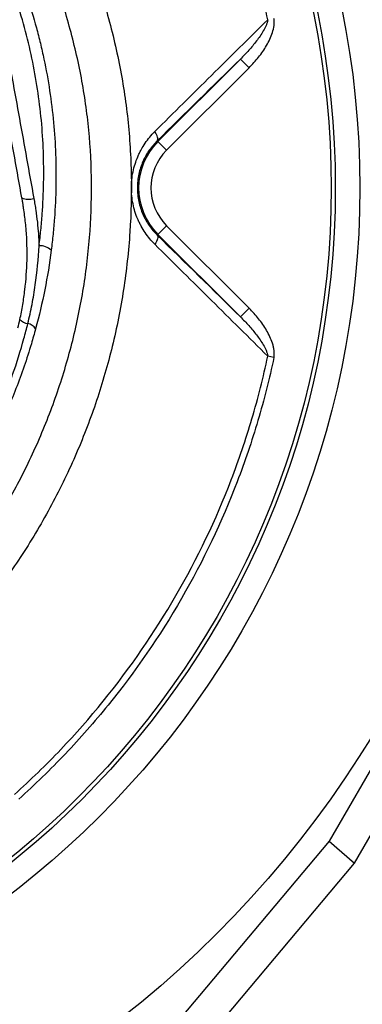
# Model space of a CAD drawing. Header units: millimetres. Extents: x 633 to 1433, y 1069 to 1969.
# Tile 9 of 14: x 1167 to 1251, y 1369 to 1610. Entities that reach past the tile are written whole.
import ezdxf

# ---------------------------------------------------------------- set-up
doc = ezdxf.new("R2010")
doc.units = ezdxf.units.MM

msp = doc.modelspace()

# ---------------------------------------------------------------- linework, layer by layer
at = {"color": 7, "linetype": 'Continuous', "lineweight": 25}
for p, q in [((1201.07, 1580.16), (1221.22, 1600.31)), ((1223.34, 1598.19), (1221.22, 1600.31)), ((1223.34, 1598.19), (1203.19, 1578.04)), ((1200.9, 1580.33), (1201.07, 1580.16)), ((1203.19, 1578.04), (1201.07, 1580.16)), ((1167.96, 1565.71), (1167.84, 1566.39)), ((1203.19, 1559.58), (1201.07, 1557.46)), ((1203.19, 1559.58), (1223.37, 1539.41)), ((1200.9, 1557.29), (1201.07, 1557.46)), ((1221.25, 1537.28), (1201.07, 1557.46)), ((1223.37, 1539.41), (1221.25, 1537.28)), ((1229.42, 1527.36), (1227.92, 1527.67)), ((1276.27, 1466.82), (1242.92, 1409.07)), ((1249.09, 1403.65), (1284.04, 1464.18)), ((1242.92, 1409.07), (1204.33, 1363.13)), ((1242.92, 1409.07), (1249.09, 1403.65)), ((1212.96, 1360.64), (1249.09, 1403.65))]:
    msp.add_line(p, q, dxfattribs=at)
at = {"color": 7, "linetype": 'Continuous', "lineweight": 25, "flags": 128}
for points in [[(1200.9, 1580.33), (1201.01, 1580.49), (1201.06, 1580.7), (1201.06, 1580.95), (1201.01, 1581.23), (1200.9, 1581.55), (1200.75, 1581.88), (1200.55, 1582.23), (1200.31, 1582.58)], [(1200.9, 1557.29), (1201.01, 1557.13), (1201.06, 1556.92), (1201.06, 1556.67), (1201.01, 1556.39), (1200.9, 1556.08), (1200.75, 1555.75), (1200.55, 1555.4), (1200.31, 1555.05)]]:
    msp.add_lwpolyline(points, dxfattribs=at)
at = {"color": 7, "linetype": 'Continuous', "lineweight": 25}
for radius in [258.01, 217.51, 211.5, 210.5]:
    msp.add_circle((1032.92, 1568.81), radius, dxfattribs=at)
for centre, radius, start, end in [((1032.92, 1568.81), 400, 22.5, 256.9192), ((1032.92, 1568.81), 400, 290.2928, 22.5), ((1212.42, 1568.81), 16.05, 135, 225), ((1212.42, 1568.81), 13.05, 135, 225), ((1169.51, 1570.24), 4.2, 246.6069, 287.2559), ((1172.17, 1550.45), 4.22, 47.7625, 91.8517), ((1169.82, 1538.92), 3.34, 222.5669, 260.7931), ((1168.79, 1532.78), 2.89, 33.5964, 80.1238), ((1022.42, 1555.88), 388.9, 295.7099, 340.1449)]:
    msp.add_arc(centre, radius, start, end, dxfattribs=at)
for points, knots in [([(907.68, 1297.43), (899.2, 1300.78), (890.94, 1304.5), (874.86, 1312.65), (867.02, 1317.08), (851.79, 1326.65), (844.38, 1331.78), (833.59, 1340.02), (830.05, 1342.85), (824.82, 1347.24), (823.09, 1348.73), (819.67, 1351.73), (817.98, 1353.25), (809.61, 1360.93), (803.22, 1367.32), (791.03, 1380.6), (785.23, 1387.5), (774.22, 1401.78), (769.01, 1409.18), (762.88, 1418.74), (761.67, 1420.67), (759.3, 1424.56), (758.13, 1426.52), (754.7, 1432.42), (752.51, 1436.39), (746.2, 1448.4), (742.36, 1456.55), (735.39, 1473.14), (732.27, 1481.58), (726.74, 1498.73), (724.33, 1507.45), (721.79, 1518.53), (721.3, 1520.76), (720.38, 1525.22), (719.94, 1527.46), (718.7, 1534.16), (717.98, 1538.63), (716.1, 1552.05), (715.24, 1561.02), (714.28, 1578.98), (714.18, 1587.98), (714.77, 1606), (715.45, 1615.03), (716.81, 1626.33), (717.11, 1628.59), (717.75, 1633.1), (718.09, 1635.35), (719.19, 1642.07), (720.02, 1646.51), (721.91, 1655.34), (722.95, 1659.73), (725.22, 1668.44), (726.44, 1672.76), (730.38, 1685.66), (733.36, 1694.15), (740.02, 1710.92), (743.69, 1719.19), (748.74, 1729.39), (749.77, 1731.42), (751.87, 1735.45), (752.94, 1737.45), (756.2, 1743.42), (758.45, 1747.34), (765.42, 1758.94), (770.36, 1766.46), (780.84, 1781.08), (786.38, 1788.18), (798.04, 1801.94), (804.17, 1808.61), (817.05, 1821.5), (823.7, 1827.64), (837.44, 1839.32), (844.52, 1844.86), (859.1, 1855.36), (866.6, 1860.31), (882.03, 1869.61), (889.95, 1873.96), (900.13, 1879.02), (902.18, 1880.01), (906.29, 1881.96), (908.36, 1882.9), (914.57, 1885.68), (918.73, 1887.44), (931.31, 1892.46), (939.8, 1895.44), (956.98, 1900.72), (965.67, 1903.02), (983.23, 1906.97), (992.11, 1908.61), (1003.33, 1910.24), (1005.58, 1910.55), (1010.1, 1911.11), (1012.36, 1911.38), (1019.13, 1912.09), (1023.64, 1912.48), (1037.17, 1913.39), (1046.17, 1913.64), (1064.14, 1913.46), (1073.11, 1913.03), (1091.02, 1911.47), (1099.96, 1910.35), (1113.35, 1908.14), (1117.81, 1907.32), (1124.49, 1905.95), (1126.71, 1905.47), (1131.15, 1904.47), (1133.35, 1903.95), (1144.35, 1901.25), (1153.01, 1898.76), (1170.09, 1893.14), (1178.5, 1890.01), (1195.07, 1883.11), (1203.23, 1879.34), (1215.28, 1873.2), (1219.26, 1871.08), (1225.19, 1867.76), (1227.16, 1866.64), (1231.08, 1864.34), (1233.03, 1863.18), (1242.73, 1857.24), (1250.26, 1852.23), (1264.86, 1841.67), (1271.93, 1836.13), (1282.2, 1827.43), (1285.57, 1824.47), (1292.16, 1818.38), (1295.4, 1815.26), (1304.95, 1805.73), (1311.1, 1799.14), (1318.51, 1790.57), (1319.98, 1788.84), (1322.89, 1785.35), (1324.33, 1783.58), (1328.59, 1778.27), (1331.36, 1774.69), (1339.45, 1763.81), (1344.56, 1756.39), (1354.21, 1741.22), (1358.74, 1733.47), (1367.26, 1717.64), (1371.23, 1709.56), (1376.76, 1697.18), (1378.53, 1693.02), (1381.93, 1684.6), (1383.56, 1680.35), (1388.19, 1667.53), (1390.95, 1658.89), (1394.62, 1645.79), (1395.76, 1641.4), (1397.89, 1632.58), (1398.87, 1628.14), (1401.57, 1614.76), (1403.04, 1605.81), (1405.32, 1587.82), (1406.13, 1578.78), (1406.84, 1565.17), (1406.99, 1560.62), (1407.13, 1551.53), (1407.11, 1547), (1406.81, 1533.39), (1406.28, 1524.34), (1404.98, 1510.79), (1404.46, 1506.27), (1403.26, 1497.25), (1402.58, 1492.76), (1401.05, 1483.79), (1400.2, 1479.32), (1398.32, 1470.42), (1397.28, 1465.99), (1393.92, 1452.77), (1391.38, 1444.06), (1385.68, 1426.84), (1382.53, 1418.33), (1377.34, 1405.71), (1375.54, 1401.53), (1371.79, 1393.25), (1369.84, 1389.15), (1365.8, 1381), (1363.7, 1376.96), (1359.37, 1368.97), (1357.14, 1365.01), (1350.25, 1353.27), (1345.38, 1345.6), (1337.67, 1334.35), (1335.03, 1330.64), (1329.63, 1323.33), (1326.86, 1319.72), (1318.37, 1309.04), (1312.46, 1302.12), (1306.32, 1295.41)], [0, 0, 0, 0, 0.015625, 0.015625, 0.03125, 0.03125, 0.046875, 0.046875, 0.054687, 0.054687, 0.058594, 0.058594, 0.0625, 0.0625, 0.078125, 0.078125, 0.09375, 0.09375, 0.109375, 0.109375, 0.113281, 0.113281, 0.117188, 0.117188, 0.125, 0.125, 0.140625, 0.140625, 0.15625, 0.15625, 0.171875, 0.171875, 0.175781, 0.175781, 0.179687, 0.179687, 0.1875, 0.1875, 0.203125, 0.203125, 0.21875, 0.21875, 0.234375, 0.234375, 0.238281, 0.238281, 0.242187, 0.242187, 0.25, 0.25, 0.257812, 0.257812, 0.265625, 0.265625, 0.28125, 0.28125, 0.296875, 0.296875, 0.300781, 0.300781, 0.304687, 0.304687, 0.3125, 0.3125, 0.328125, 0.328125, 0.34375, 0.34375, 0.359375, 0.359375, 0.375, 0.375, 0.390625, 0.390625, 0.40625, 0.40625, 0.421875, 0.421875, 0.425781, 0.425781, 0.429687, 0.429687, 0.4375, 0.4375, 0.453125, 0.453125, 0.46875, 0.46875, 0.484375, 0.484375, 0.488281, 0.488281, 0.492187, 0.492187, 0.5, 0.5, 0.515625, 0.515625, 0.53125, 0.53125, 0.546875, 0.546875, 0.554688, 0.554688, 0.558594, 0.558594, 0.5625, 0.5625, 0.578125, 0.578125, 0.59375, 0.59375, 0.609375, 0.609375, 0.617188, 0.617188, 0.621094, 0.621094, 0.625, 0.625, 0.640625, 0.640625, 0.65625, 0.65625, 0.664063, 0.664063, 0.671875, 0.671875, 0.6875, 0.6875, 0.691406, 0.691406, 0.695313, 0.695313, 0.703125, 0.703125, 0.71875, 0.71875, 0.734375, 0.734375, 0.75, 0.75, 0.757813, 0.757813, 0.765625, 0.765625, 0.78125, 0.78125, 0.789063, 0.789063, 0.796875, 0.796875, 0.8125, 0.8125, 0.828125, 0.828125, 0.835938, 0.835938, 0.84375, 0.84375, 0.859375, 0.859375, 0.867188, 0.867188, 0.875, 0.875, 0.882813, 0.882813, 0.890625, 0.890625, 0.90625, 0.90625, 0.921875, 0.921875, 0.929688, 0.929688, 0.9375, 0.9375, 0.945313, 0.945313, 0.953125, 0.953125, 0.96875, 0.96875, 0.976563, 0.976563, 0.984375, 0.984375, 1, 1, 1, 1]), ([(1227.92, 1609.96), (1227.38, 1612.53), (1226.78, 1615.1), (1225.49, 1620.21), (1224.8, 1622.75), (1222.56, 1630.31), (1220.88, 1635.27), (1215.27, 1649.9), (1210.77, 1659.35), (1200.22, 1677.6), (1194.27, 1686.22), (1184.37, 1698.41), (1180.9, 1702.35), (1173.63, 1709.98), (1169.84, 1713.65), (1165.91, 1717.16)], [0, 0, 0, 0, 0.0625, 0.0625, 0.125, 0.125, 0.25, 0.25, 0.5, 0.5, 0.75, 0.75, 0.875, 0.875, 1, 1, 1, 1]), ([(1172.04, 1554.67), (1172.2, 1555.95), (1172.35, 1557.23), (1172.61, 1559.8), (1172.72, 1561.09), (1173, 1564.95), (1173.11, 1567.51), (1173.25, 1575.19), (1173.07, 1580.28), (1172.12, 1590.43), (1171.35, 1595.48), (1169.77, 1603.02), (1169.17, 1605.52), (1167.82, 1610.52), (1167.07, 1612.99), (1164.66, 1620.32), (1162.81, 1625.09), (1158.76, 1634.46), (1156.56, 1639.07), (1151.81, 1648.12), (1149.26, 1652.56), (1143.81, 1661.29), (1140.9, 1665.57), (1137.8, 1669.76)], [0, 0, 0, 0, 0.03125, 0.03125, 0.0625, 0.0625, 0.125, 0.125, 0.25, 0.25, 0.375, 0.375, 0.4375, 0.4375, 0.5, 0.5, 0.625, 0.625, 0.75, 0.75, 0.875, 0.875, 1, 1, 1, 1]), ([(1140.16, 1670.81), (1143.32, 1666.55), (1146.27, 1662.2), (1151.83, 1653.32), (1154.42, 1648.8), (1159.25, 1639.59), (1161.49, 1634.9), (1165.61, 1625.37), (1167.49, 1620.52), (1169.94, 1613.06), (1170.7, 1610.55), (1171.73, 1606.73), (1172.05, 1605.46), (1172.67, 1602.9), (1172.96, 1601.61), (1174.31, 1595.18), (1175.09, 1590.02), (1176.05, 1579.67), (1176.24, 1574.47), (1176.1, 1566.65), (1175.99, 1564.04), (1175.7, 1560.11), (1175.59, 1558.8), (1175.33, 1556.19), (1175.18, 1554.88), (1175.01, 1553.58)], [0, 0, 0, 0, 0.125, 0.125, 0.25, 0.25, 0.375, 0.375, 0.5, 0.5, 0.5625, 0.5625, 0.59375, 0.59375, 0.625, 0.625, 0.75, 0.75, 0.875, 0.875, 0.9375, 0.9375, 0.96875, 0.96875, 1, 1, 1, 1]), ([(1200.31, 1582.58), (1204.95, 1587.19), (1209.56, 1591.77), (1218.76, 1600.89), (1223.35, 1605.43), (1227.92, 1609.96)], [0, 0, 0, 0, 0.5, 0.5, 1, 1, 1, 1]), ([(1227.92, 1609.96), (1227.9, 1609.7), (1227.85, 1609.46), (1227.7, 1608.98), (1227.61, 1608.75), (1227.32, 1608.07), (1227.08, 1607.63), (1226.33, 1606.34), (1225.76, 1605.53), (1224.56, 1603.96), (1223.92, 1603.2), (1222.61, 1601.73), (1221.92, 1601.01), (1221.22, 1600.31)], [0, 0, 0, 0, 0.0625, 0.0625, 0.125, 0.125, 0.25, 0.25, 0.5, 0.5, 0.75, 0.75, 1, 1, 1, 1]), ([(1223.34, 1598.19), (1224.17, 1599.02), (1224.94, 1599.88), (1226.38, 1601.7), (1227.04, 1602.64), (1227.91, 1604.15), (1228.19, 1604.66), (1228.68, 1605.72), (1228.9, 1606.26), (1229.25, 1607.37), (1229.39, 1607.95), (1229.49, 1608.81), (1229.51, 1609.1), (1229.5, 1609.69), (1229.47, 1609.98), (1229.41, 1610.27)], [0, 0, 0, 0, 0.25, 0.25, 0.5, 0.5, 0.625, 0.625, 0.75, 0.75, 0.875, 0.875, 0.9375, 0.9375, 1, 1, 1, 1]), ([(1167.84, 1566.39), (1166.67, 1572.9), (1165.49, 1579.42), (1163.73, 1589.19), (1163.14, 1592.44), (1162.25, 1597.33), (1161.81, 1599.77), (1161.29, 1602.62), (1161.07, 1603.84), (1160.93, 1604.66), (1160.85, 1605.06), (1160.78, 1605.47)], [0, 0, 0, 0, 0.5, 0.5, 0.75, 0.75, 0.875, 0.9375, 0.96875, 0.96875, 1, 1, 1, 1]), ([(1163.7, 1605.31), (1163.85, 1604.5), (1164, 1603.68), (1164.29, 1602.05), (1164.73, 1599.61), (1165.17, 1597.17), (1166.06, 1592.28), (1166.65, 1589.03), (1168.41, 1579.26), (1169.59, 1572.75), (1170.75, 1566.23)], [0, 0, 0, 0, 0.0625, 0.0625, 0.125, 0.25, 0.25, 0.5, 0.5, 1, 1, 1, 1]), ([(1200.31, 1555.05), (1199.88, 1555.48), (1199.46, 1555.93), (1198.68, 1556.87), (1198.31, 1557.37), (1197.61, 1558.39), (1197.28, 1558.92), (1196.83, 1559.75), (1196.68, 1560.04), (1196.41, 1560.61), (1196.27, 1560.91), (1195.64, 1562.39), (1195.26, 1563.62), (1194.86, 1565.55), (1194.76, 1566.21), (1194.63, 1567.52), (1194.57, 1568.84), (1194.63, 1570.15), (1194.77, 1571.47), (1194.87, 1572.13), (1195.27, 1574.05), (1195.66, 1575.28), (1196.28, 1576.74), (1196.41, 1577.03), (1196.69, 1577.61), (1196.84, 1577.89), (1197.3, 1578.72), (1197.62, 1579.26), (1198.67, 1580.79), (1199.45, 1581.72), (1200.31, 1582.58)], [0, 0, 0, 0, 0.0625, 0.0625, 0.125, 0.125, 0.1875, 0.1875, 0.21875, 0.21875, 0.25, 0.25, 0.375, 0.375, 0.4375, 0.4375, 0.5, 0.5625, 0.5625, 0.625, 0.625, 0.75, 0.75, 0.78125, 0.78125, 0.8125, 0.8125, 0.875, 0.875, 1, 1, 1, 1]), ([(1200.9, 1580.33), (1200.19, 1579.63), (1199.54, 1578.86), (1198.66, 1577.6), (1198.39, 1577.16), (1197.87, 1576.24), (1197.63, 1575.76), (1196.99, 1574.29), (1196.65, 1573.26), (1196.31, 1571.63), (1196.22, 1571.07), (1196.1, 1569.95), (1196.04, 1568.84), (1196.1, 1567.72), (1196.21, 1566.6), (1196.3, 1566.04), (1196.64, 1564.41), (1196.98, 1563.37), (1197.62, 1561.88), (1197.86, 1561.4), (1198.37, 1560.48), (1198.65, 1560.04), (1199.53, 1558.77), (1200.19, 1557.99), (1200.9, 1557.29)], [0, 0, 0, 0, 0.125, 0.125, 0.1875, 0.1875, 0.25, 0.25, 0.375, 0.375, 0.4375, 0.4375, 0.5, 0.5625, 0.5625, 0.625, 0.625, 0.75, 0.75, 0.8125, 0.8125, 0.875, 0.875, 1, 1, 1, 1]), ([(1167.36, 1536.66), (1167.62, 1537.86), (1167.85, 1539.06), (1168.26, 1541.48), (1168.43, 1542.69), (1168.87, 1546.34), (1169.04, 1548.76), (1169.15, 1553.61), (1169.08, 1556.04), (1168.8, 1559.67), (1168.67, 1560.88), (1168.44, 1562.69), (1168.36, 1563.3), (1168.22, 1564.2), (1168.17, 1564.5), (1168.09, 1564.96), (1168.07, 1565.11), (1168.02, 1565.41), (1167.99, 1565.56), (1167.96, 1565.71)], [0, 0, 0, 0, 0.125, 0.125, 0.25, 0.25, 0.5, 0.5, 0.75, 0.75, 0.875, 0.875, 0.9375, 0.9375, 0.96875, 0.96875, 0.984375, 0.984375, 1, 1, 1, 1]), ([(1170.75, 1566.23), (1170.84, 1565.75), (1170.93, 1565.27), (1171.09, 1564.3), (1171.17, 1563.82), (1171.38, 1562.37), (1171.51, 1561.41), (1171.83, 1558.52), (1171.97, 1556.59), (1172.04, 1554.67)], [0, 0, 0, 0, 0.125, 0.125, 0.25, 0.25, 0.5, 0.5, 1, 1, 1, 1]), ([(1169.29, 1535.62), (1169.67, 1537.18), (1170.01, 1538.75), (1170.62, 1541.91), (1170.89, 1543.49), (1171.58, 1548.26), (1171.89, 1551.45), (1172.04, 1554.67)], [0, 0, 0, 0, 0.25, 0.25, 0.5, 0.5, 1, 1, 1, 1]), ([(1175.01, 1553.58), (1174.6, 1550.32), (1174.07, 1547.1), (1172.79, 1540.71), (1172.05, 1537.53), (1171.2, 1534.37)], [0, 0, 0, 0, 0.5, 0.5, 1, 1, 1, 1]), ([(1227.92, 1527.67), (1223.35, 1532.2), (1218.77, 1536.74), (1209.57, 1545.86), (1204.95, 1550.44), (1200.31, 1555.05)], [0, 0, 0, 0, 0.5, 0.5, 1, 1, 1, 1]), ([(1229.42, 1527.36), (1229.48, 1527.65), (1229.51, 1527.94), (1229.52, 1528.53), (1229.5, 1528.82), (1229.43, 1529.4), (1229.37, 1529.69), (1229.24, 1530.26), (1229.17, 1530.54), (1228.9, 1531.36), (1228.69, 1531.9), (1228.2, 1532.95), (1227.92, 1533.47), (1227.05, 1534.97), (1226.39, 1535.92), (1224.96, 1537.72), (1224.19, 1538.58), (1223.37, 1539.41)], [0, 0, 0, 0, 0.0625, 0.0625, 0.125, 0.125, 0.1875, 0.1875, 0.25, 0.25, 0.375, 0.375, 0.5, 0.5, 0.75, 0.75, 1, 1, 1, 1]), ([(1221.25, 1537.28), (1221.95, 1536.59), (1222.63, 1535.88), (1223.94, 1534.41), (1224.57, 1533.65), (1225.77, 1532.09), (1226.34, 1531.27), (1227.08, 1530), (1227.32, 1529.56), (1227.61, 1528.88), (1227.7, 1528.64), (1227.84, 1528.17), (1227.9, 1527.92), (1227.92, 1527.67)], [0, 0, 0, 0, 0.25, 0.25, 0.5, 0.5, 0.75, 0.75, 0.875, 0.875, 0.9375, 0.9375, 1, 1, 1, 1]), ([(1166.03, 1420.5), (1167.99, 1422.26), (1169.91, 1424.05), (1173.69, 1427.72), (1175.54, 1429.59), (1180.97, 1435.3), (1184.42, 1439.23), (1194.29, 1451.4), (1200.22, 1460.01), (1210.76, 1478.24), (1215.26, 1487.69), (1220.88, 1502.35), (1222.56, 1507.32), (1225.54, 1517.41), (1226.83, 1522.52), (1227.92, 1527.67)], [0, 0, 0, 0, 0.0625, 0.0625, 0.125, 0.125, 0.25, 0.25, 0.5, 0.5, 0.75, 0.75, 0.875, 0.875, 1, 1, 1, 1]), ([(1229.42, 1527.36), (1228.87, 1524.76), (1228.27, 1522.17), (1226.97, 1517.02), (1226.27, 1514.47), (1224.03, 1506.87), (1222.34, 1501.89), (1216.69, 1487.15), (1212.17, 1477.64), (1201.55, 1459.23), (1195.57, 1450.54), (1185.61, 1438.26), (1182.13, 1434.29), (1176.66, 1428.53), (1174.79, 1426.64), (1170.98, 1422.94), (1169.04, 1421.12), (1167.06, 1419.35)], [0, 0, 0, 0, 0.0625, 0.0625, 0.125, 0.125, 0.25, 0.25, 0.5, 0.5, 0.75, 0.75, 0.875, 0.875, 0.9375, 0.9375, 1, 1, 1, 1])]:
    msp.add_open_spline(points, degree=3, knots=knots, dxfattribs=at)
at = {"color": 8, "linetype": 'Continuous', "lineweight": 25}
for points, knots in [([(1131.67, 1452.12), (1132.81, 1453.07), (1137.23, 1456.78), (1144.2, 1464.06), (1152.5, 1473.84), (1159.97, 1484.39), (1166.58, 1495.61), (1172.28, 1507.43), (1176.98, 1519.69), (1180.64, 1532.3), (1183.21, 1545.19), (1184.68, 1558.28), (1185.03, 1571.45), (1184.24, 1584.51), (1182.24, 1597.38), (1179.15, 1609.97), (1175.12, 1622.3), (1170.1, 1634.79), (1164.07, 1647.38), (1156.91, 1659.96), (1148.88, 1672), (1140.19, 1683.23), (1130.87, 1693.61), (1121.03, 1703.15), (1110.54, 1712.01), (1099.47, 1720.09), (1089.13, 1726.61), (1079.66, 1731.68), (1071.16, 1735.41), (1062.39, 1738.45), (1055.97, 1740.07), (1052.52, 1740.72), (1052.1, 1740.8)], [0, 0, 0, 0, 0.012243, 0.047476, 0.082711, 0.117826, 0.153727, 0.189755, 0.225782, 0.261682, 0.297698, 0.333847, 0.369988, 0.405992, 0.441442, 0.477007, 0.512617, 0.548131, 0.58774, 0.627448, 0.667153, 0.706756, 0.744251, 0.781886, 0.819565, 0.857192, 0.89468, 0.920099, 0.945599, 0.971072, 0.996452, 1, 1, 1, 1]), ([(1129.19, 1706.96), (1132.28, 1704.1), (1138.49, 1698.37), (1147.58, 1688.48), (1156.46, 1677.42), (1164.97, 1665.02), (1172.58, 1651.93), (1179, 1638.72), (1184.28, 1625.64), (1188.53, 1612.67), (1191.8, 1599.32), (1193.91, 1585.64), (1194.76, 1571.85), (1194.42, 1557.92), (1192.88, 1543.93), (1190.14, 1530.14), (1186.28, 1516.8), (1181.34, 1503.84), (1175.27, 1491.23), (1168.2, 1479.26), (1160.3, 1468.11), (1151.57, 1457.73), (1142.03, 1448), (1134.99, 1442.2), (1131.49, 1439.33)], [0, 0, 0, 0, 0.041299, 0.082775, 0.131454, 0.180134, 0.229922, 0.279712, 0.323895, 0.368072, 0.413266, 0.458451, 0.503441, 0.548434, 0.594812, 0.64119, 0.685985, 0.730779, 0.776868, 0.822956, 0.866796, 0.910636, 0.955697, 1, 1, 1, 1]), ([(1131.67, 1469.99), (1132.48, 1470.75), (1136.16, 1474.17), (1141.98, 1480.94), (1148.57, 1489.59), (1153.98, 1498.06), (1158.43, 1506.14), (1162.33, 1514.51), (1165.67, 1523.12), (1167.91, 1530.2), (1168.98, 1534.4), (1169.29, 1535.62)], [0, 0, 0, 0, 0.042823, 0.194917, 0.346477, 0.466846, 0.587344, 0.707716, 0.829137, 0.950558, 1, 1, 1, 1]), ([(1171.2, 1534.37), (1170.86, 1533.15), (1169.48, 1528.21), (1166.54, 1519.68), (1161.9, 1508.99), (1156.4, 1498.69), (1150.09, 1488.83), (1142.89, 1479.54), (1136.73, 1472.53), (1132.74, 1468.89), (1131.67, 1467.91)], [0, 0, 0, 0, 0.048859, 0.197851, 0.347306, 0.49674, 0.645704, 0.795109, 0.945032, 1, 1, 1, 1])]:
    msp.add_open_spline(points, degree=3, knots=knots, dxfattribs=at)
at = {"color": 7, "linetype": 'Continuous', "lineweight": 25}
for points in [[(1221.22, 1600.31), (1214.49, 1593.69), (1207.72, 1587.04), (1200.9, 1580.33)], [(1200.9, 1557.29), (1207.73, 1550.58), (1214.51, 1543.91), (1221.25, 1537.28)], [(1166.88, 1534.58), (1167.05, 1535.27), (1167.21, 1535.96), (1167.36, 1536.66)]]:
    msp.add_open_spline(points, degree=3, dxfattribs=at)

doc.saveas('drawing.dxf')
